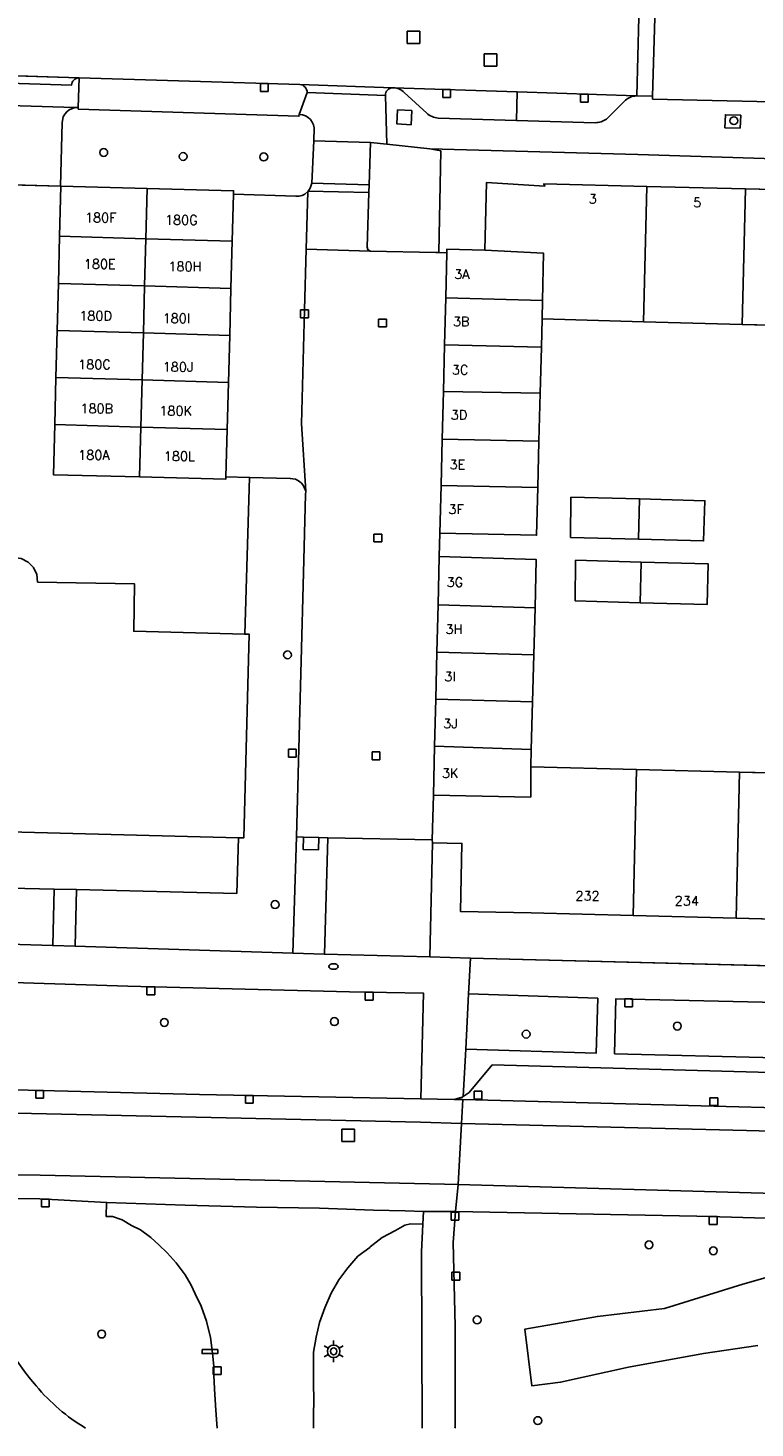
# Model space of a CAD drawing. Header units: metres. Extents: x 108000 to 109000, y 423000 to 423600.
# Tile 7 of 88: x 108228 to 108275, y 423000 to 423089. Entities that reach past the tile are written whole.
import ezdxf

# ---------------------------------------------------------------- set-up
doc = ezdxf.new("R2010")
doc.units = ezdxf.units.M
doc.header["$MEASUREMENT"] = 0
for name, color, linetype in [('Boomspiegel', 10, 'Continuous'), ('brandkraan _ -put', 10, 'Continuous'), ('Erf', 10, 'Continuous'), ('Fietspad', 10, 'Continuous'), ('groenvoorziening', 10, 'Continuous'), ('Huisnummers', 10, 'Continuous'), ('inspectie- _rioolput', 10, 'Continuous'), ('kolk', 10, 'Continuous'), ('lichtmast', 10, 'Continuous'), ('onverhard', 10, 'Continuous'), ('open verharding', 10, 'Continuous'), ('pand', 10, 'Continuous'), ('Parkeervlak', 10, 'Continuous'), ('rijbaan lokale weg', 10, 'Continuous'), ('vegetatieobject', 10, 'Continuous'), ('verkeersbord', 10, 'Continuous'), ('Voetpad', 10, 'Continuous'), ('Wegmarkering', 10, 'Continuous')]:
    doc.layers.add(name, color=color, linetype=linetype)
doc.styles.get("Standard").update_dxf_attribs({"font": 'txt.shx'})

# ---------------------------------------------------------------- blocks, each defined once
blk = doc.blocks.new('308_ACAD_1_FMEBLOCK91')
at = {"layer": 'groenvoorziening', "color": 3}
blk.add_lwpolyline([(-3.417, 7.287), (-7.174, 7.325), (-7.228, 4.556), (-7.881, 4.57), (-6.429, 0.204, 0.05058), (-5.333, -2.292, 0.053556), (-3.652, -4.639, 0.087171), (-0.5, -7.325)], format="xyb", dxfattribs=at)
blk.add_lwpolyline([(7.881, -7.325), (7.855, -6.791), (7.79, -5.869), (7.717, -4.837), (7.686, -3.965), (7.671, -3.389), (7.591, -2.558), (7.459, -1.564), (7.215, -0.525), (6.859, 0.433), (6.494, 1.222), (6.238, 1.777), (5.855, 2.437), (5.28, 3.194), (4.699, 3.832), (4.171, 4.35), (3.661, 4.809), (2.995, 5.306), (2.431, 5.59), (1.82, 5.938), (1.223, 6.146), (0.806, 6.163), (0.837, 7.05), (-3.417, 7.287)], dxfattribs=at)
blk = doc.blocks.new('308_ACAD_1_FMEBLOCK93')
at = {"layer": 'groenvoorziening', "color": 3}
blk.add_line((42.169, -6.894), (42.24, -4.297), dxfattribs=at)
blk.add_lwpolyline([(42.24, -4.297), (42.454, 3.561), (42.19, 3.567), (39.262, 3.636), (39.249, 4.317), (32.769, 4.545), (32.769, 5.022), (28.357, 5.153), (0.233, 5.813), (-26.908, 6.616), (-42.299, 6.894), (-42.454, 4.918), (-42.329, -0.399), (-42.314, -6.845), (-42.341, -6.894)], dxfattribs=at)

msp = doc.modelspace()

# ---------------------------------------------------------------- linework, layer by layer
at = {"layer": 'Boomspiegel', "color": 32, "true_color": 0xe17500}
msp.add_lwpolyline([(108273.687, 423082.831), (108273.72, 423083.66), (108272.741, 423083.699), (108272.708, 423082.87), (108273.687, 423082.831)], dxfattribs=at)
at = {"layer": 'brandkraan _ -put', "color": 5}
msp.add_ellipse((108247.749, 423029.41), major_axis=(0.3, 0), ratio=0.583333, dxfattribs=at)
at = {"layer": 'Erf', "color": 52, "true_color": 0xd2d200}
for points in [[(108275.9, 423080.881), (108267.143, 423081.155), (108253.894, 423081.52), (108254.579, 423081.405), (108254.471, 423074.907), (108254.971, 423074.895), (108254.977, 423075.137), (108257.386, 423075.074), (108257.496, 423079.373), (108261.214, 423079.139), (108261.155, 423079.288), (108267.731, 423079.126), (108274.013, 423078.972), (108280.349, 423078.816)], [(108229.962, 423063.951), (108230.04, 423066.95), (108230.118, 423069.949), (108230.196, 423072.949), (108230.274, 423075.948), (108230.357, 423079.146), (108230.33, 423079.144), (108224.303, 423079.312)], [(108280.131, 423070.16), (108273.816, 423070.333), (108267.524, 423070.506), (108261.051, 423070.683), (108261.004, 423068.884), (108260.928, 423065.944), (108260.849, 423062.901), (108260.772, 423059.934), (108260.694, 423056.898), (108254.529, 423057.036), (108254.492, 423055.545), (108260.68, 423055.35), (108260.598, 423052.278), (108260.518, 423049.284), (108260.438, 423046.28), (108260.357, 423043.243), (108260.328, 423042.13), (108267.072, 423041.963), (108273.646, 423041.8), (108280.256, 423041.636)], [(108227.827, 423055.411), (108228.262, 423055.189), (108228.603, 423054.839), (108228.813, 423054.398), (108228.87, 423053.913), (108235.061, 423053.791), (108235.002, 423050.777), (108242.083, 423050.591), (108242.393, 423060.586), (108240.879, 423060.625), (108240.875, 423060.468), (108235.377, 423060.61), (108229.879, 423060.753), (108229.962, 423063.951)], [(108271.347, 423056.538), (108267.192, 423056.647), (108262.865, 423056.76), (108262.888, 423059.321), (108267.253, 423059.207), (108271.429, 423059.098), (108271.347, 423056.538)], [(108271.58, 423052.485), (108267.309, 423052.598), (108263.158, 423052.707), (108263.18, 423055.298), (108267.367, 423055.188), (108271.632, 423055.076), (108271.58, 423052.485)], [(108227.121, 423034.414), (108229.932, 423034.346), (108231.344, 423034.312), (108241.57, 423034.065), (108241.68, 423037.621), (108227.053, 423038.002)], [(108280.048, 423032.326), (108273.417, 423032.494), (108266.864, 423032.659), (108260.352, 423032.824), (108255.853, 423032.912), (108255.938, 423037.257), (108254.054, 423037.302), (108253.898, 423030.019), (108256.471, 423029.953), (108292.21, 423029.037)]]:
    msp.add_lwpolyline(points, dxfattribs=at)
at = {"layer": 'Fietspad', "color": 255}
for p, q in [((108255.913, 423019.415), (108255.999, 423020.925)), ((108255.524, 423013.789), (108255.689, 423015.512)), ((108371.788, 423012.23), (108255.689, 423015.512))]:
    msp.add_line(p, q, dxfattribs=at)
for points in [[(108255.689, 423015.512), (108254.827, 423015.536), (108229.043, 423016.112), (108225.293, 423016.15), (108223.572, 423016.203), (108219.593, 423016.326), (108217.266, 423016.399), (108197.265, 423016.81), (108177.332, 423017.399), (108171.513, 423017.688), (108168.732, 423018.313), (108166.732, 423019.117), (108164.884, 423020.195), (108162.764, 423021.876), (108161.525, 423023.264)], [(108160.212, 423022.482), (108161.731, 423020.78), (108164.036, 423018.953), (108166.07, 423017.766), (108168.285, 423016.876), (108171.301, 423016.198), (108177.288, 423015.9), (108197.227, 423015.31), (108217.227, 423014.899), (108219.552, 423014.827), (108220.542, 423014.796), (108222.422, 423014.738), (108223.522, 423014.704), (108225.262, 423014.65), (108229.019, 423014.612), (108233.273, 423014.375), (108238.282, 423014.194), (108242.826, 423014.081), (108246.842, 423014.016), (108250.296, 423013.881), (108252.323, 423013.85), (108253.485, 423013.802), (108253.492, 423013.802), (108255.524, 423013.789)], [(108167.647, 423023.101), (108168.452, 423022.631), (108169.895, 423022.051), (108172.065, 423021.563), (108174.904, 423021.388), (108176.975, 423021.313), (108219.703, 423020.252), (108223.704, 423020.146), (108253.285, 423019.482), (108255.913, 423019.415)], [(108255.999, 423020.925), (108255.441, 423020.94), (108253.321, 423020.982), (108239.191, 423021.26), (108226.598, 423021.574), (108223.754, 423021.645), (108223.464, 423021.652), (108222.543, 423021.676), (108219.927, 423021.746), (108219.744, 423021.751), (108218.601, 423021.781), (108217.793, 423021.803), (108177.021, 423022.812), (108172.933, 423022.96)], [(108371.873, 423017.872), (108363.441, 423018.097), (108360.018, 423018.092), (108359.645, 423018.091), (108350.676, 423018.293), (108350.653, 423018.294), (108349.854, 423018.33), (108342.387, 423018.67), (108340.368, 423018.727), (108339.365, 423018.753), (108298.232, 423019.848), (108292.79, 423019.961), (108255.999, 423020.925)], [(108255.913, 423019.415), (108274.077, 423018.951), (108292.755, 423018.461), (108298.196, 423018.348), (108349.612, 423016.986), (108363.4, 423016.598), (108371.85, 423016.372)], [(108255.524, 423013.789), (108270.915, 423013.51), (108298.056, 423012.708), (108326.18, 423012.047), (108330.592, 423011.916), (108340.313, 423011.628), (108342.041, 423011.579), (108351.699, 423011.303), (108371.765, 423010.732)]]:
    msp.add_lwpolyline(points, dxfattribs=at)
at = {"layer": 'groenvoorziening', "color": 3}
for points in [[(108246.484, 423082.026), (108246.519, 423082.856), (108246.476, 423083.05), (108246.392, 423083.232), (108246.273, 423083.392), (108246.123, 423083.523), (108245.949, 423083.621), (108245.758, 423083.681), (108245.555, 423083.7), (108245.539, 423083.6), (108231.463, 423084.053), (108231.455, 423084.15), (108231.257, 423084.156), (108230.885, 423084.009), (108230.728, 423083.887), (108230.6, 423083.735), (108230.506, 423083.559), (108230.436, 423083.198), (108230.33, 423079.144), (108230.357, 423079.146), (108235.863, 423078.998), (108241.37, 423078.85), (108241.364, 423078.635), (108245.337, 423078.495), (108245.542, 423078.503), (108245.739, 423078.553), (108245.923, 423078.643), (108246.114, 423078.802), (108246.134, 423078.831), (108246.266, 423079.014), (108246.369, 423079.327), (108246.484, 423082.026)], [(108254.579, 423081.405), (108253.894, 423081.52), (108251.137, 423081.819), (108250.094, 423081.932), (108250.009, 423079.223), (108249.994, 423078.735), (108249.884, 423075.248), (108249.925, 423075.097), (108250.078, 423075.009), (108254.274, 423074.912), (108254.471, 423074.907), (108254.579, 423081.405)], [(108245.385, 423037.671), (108245.835, 423054.504), (108245.968, 423059.498), (108245.974, 423059.705), (108245.809, 423060.085), (108245.675, 423060.243), (108245.512, 423060.371), (108245.326, 423060.461), (108244.982, 423060.52), (108242.393, 423060.586), (108242.083, 423050.591), (108242.369, 423050.583), (108242.028, 423037.612), (108241.68, 423037.621), (108241.57, 423034.065), (108231.344, 423034.312), (108231.276, 423030.7), (108245.158, 423030.256), (108245.385, 423037.671)], [(108254.054, 423037.302), (108254.044, 423037.478), (108247.379, 423037.62), (108247.167, 423030.192), (108253.898, 423030.019), (108254.054, 423037.302)], [(108229.932, 423034.346), (108227.121, 423034.414), (108227.043, 423030.835), (108229.835, 423030.746), (108229.932, 423034.346)], [(108221.879, 423024.961), (108226.698, 423024.843), (108226.598, 423021.574), (108239.191, 423021.26), (108253.321, 423020.982), (108253.475, 423027.717), (108248.773, 423027.788), (108234.636, 423028.148), (108221.959, 423028.556), (108221.879, 423024.961)], [(108264.6, 423027.392), (108256.362, 423027.662), (108256.183, 423024.15), (108264.488, 423023.882), (108264.6, 423027.392)], [(108276.044, 423027.113), (108265.761, 423027.36), (108265.671, 423023.849), (108275.968, 423023.6), (108276.044, 423027.113)], [(108253.402, 423000), (108253.346, 423011.233), (108253.441, 423012.985), (108252.649, 423013.003), (108252.29, 423012.92), (108251.702, 423012.589), (108250.856, 423012.143), (108250.073, 423011.539), (108250.054, 423011.513), (108249.295, 423010.944), (108248.655, 423010.205), (108248.092, 423009.434), (108247.585, 423008.596), (108247.195, 423007.665), (108246.857, 423006.731), (108246.628, 423005.799), (108246.465, 423004.828), (108246.473, 423003.843), (108246.461, 423002.85), (108246.49, 423001.784), (108246.46, 423000.817), (108246.468, 423000)], [(108279.815, 423010.86), (108273.854, 423009.167), (108268.849, 423007.621), (108264.581, 423007.106), (108259.944, 423006.297), (108260.386, 423002.69), (108262.225, 423002.911), (108266.568, 423003.868), (108271.352, 423004.751), (108274.811, 423005.266)]]:
    msp.add_lwpolyline(points, dxfattribs=at)
at = {"layer": 'inspectie- _rioolput', "color": 30}
for p, q in [((108253.245, 423089.026), (108252.445, 423089.026)), ((108252.445, 423089.026), (108252.445, 423088.226)), ((108253.245, 423088.226), (108253.245, 423089.026)), ((108252.445, 423088.226), (108253.245, 423088.226)), ((108258.163, 423087.58), (108257.363, 423087.58)), ((108257.363, 423087.58), (108257.363, 423086.78)), ((108258.163, 423086.78), (108258.163, 423087.58)), ((108257.363, 423086.78), (108258.163, 423086.78)), ((108249.084, 423019.051), (108248.284, 423019.051)), ((108248.284, 423019.051), (108248.284, 423018.251)), ((108249.084, 423018.251), (108249.084, 423019.051)), ((108248.284, 423018.251), (108249.084, 423018.251))]:
    msp.add_line(p, q, dxfattribs=at)
at = {"layer": 'kolk', "color": 30, "true_color": 0xf07a00}
for p, q in [((108243.085, 423085.178), (108243.085, 423085.678)), ((108243.085, 423085.678), (108243.585, 423085.678)), ((108243.585, 423085.678), (108243.585, 423085.178)), ((108243.585, 423085.178), (108243.085, 423085.178)), ((108254.71, 423084.796), (108254.71, 423085.296)), ((108254.71, 423085.296), (108255.21, 423085.296)), ((108255.21, 423084.796), (108254.71, 423084.796)), ((108255.21, 423085.296), (108255.21, 423084.796)), ((108263.493, 423084.499), (108263.493, 423084.999)), ((108263.493, 423084.999), (108263.993, 423084.999)), ((108263.993, 423084.999), (108263.993, 423084.499)), ((108263.993, 423084.499), (108263.493, 423084.499)), ((108245.649, 423070.751), (108245.649, 423071.251)), ((108245.649, 423071.251), (108246.149, 423071.251)), ((108246.149, 423070.751), (108245.649, 423070.751)), ((108246.149, 423071.251), (108246.149, 423070.751)), ((108250.623, 423070.175), (108250.623, 423070.675)), ((108250.623, 423070.675), (108251.123, 423070.675)), ((108251.123, 423070.675), (108251.123, 423070.175)), ((108251.123, 423070.175), (108250.623, 423070.175)), ((108250.323, 423056.474), (108250.323, 423056.974)), ((108250.323, 423056.974), (108250.823, 423056.974)), ((108250.823, 423056.474), (108250.323, 423056.474)), ((108250.823, 423056.974), (108250.823, 423056.474)), ((108244.867, 423042.763), (108244.867, 423043.263)), ((108244.867, 423043.263), (108245.367, 423043.263)), ((108245.367, 423043.263), (108245.367, 423042.763)), ((108250.209, 423042.587), (108250.209, 423043.087)), ((108250.209, 423043.087), (108250.709, 423043.087)), ((108250.709, 423043.087), (108250.709, 423042.587)), ((108245.367, 423042.763), (108244.867, 423042.763)), ((108250.709, 423042.587), (108250.209, 423042.587)), ((108235.839, 423027.611), (108235.839, 423028.111)), ((108235.839, 423028.111), (108236.339, 423028.111)), ((108236.339, 423028.111), (108236.339, 423027.611)), ((108249.771, 423027.269), (108249.771, 423027.769)), ((108249.771, 423027.769), (108250.271, 423027.769)), ((108250.271, 423027.769), (108250.271, 423027.269)), ((108236.339, 423027.611), (108235.839, 423027.611)), ((108250.271, 423027.269), (108249.771, 423027.269)), ((108266.322, 423026.841), (108266.322, 423027.341)), ((108266.322, 423027.341), (108266.822, 423027.341)), ((108266.822, 423026.841), (108266.322, 423026.841)), ((108266.822, 423027.341), (108266.822, 423026.841)), ((108228.757, 423021.01), (108228.757, 423021.51)), ((108228.757, 423021.51), (108229.257, 423021.51)), ((108229.257, 423021.51), (108229.257, 423021.01)), ((108256.713, 423020.964), (108256.713, 423021.464)), ((108256.713, 423021.464), (108257.213, 423021.464)), ((108257.213, 423021.464), (108257.213, 423020.964)), ((108229.257, 423021.01), (108228.757, 423021.01)), ((108242.122, 423020.697), (108242.122, 423021.197)), ((108242.122, 423021.197), (108242.622, 423021.197)), ((108242.622, 423020.697), (108242.122, 423020.697)), ((108242.622, 423021.197), (108242.622, 423020.697)), ((108257.213, 423020.964), (108256.713, 423020.964)), ((108271.747, 423020.552), (108271.747, 423021.052)), ((108271.747, 423021.052), (108272.247, 423021.052)), ((108272.247, 423020.552), (108271.747, 423020.552)), ((108272.247, 423021.052), (108272.247, 423020.552)), ((108229.116, 423014.092), (108229.116, 423014.592)), ((108229.116, 423014.592), (108229.616, 423014.592)), ((108229.616, 423014.592), (108229.616, 423014.092)), ((108229.616, 423014.092), (108229.116, 423014.092)), ((108255.24, 423013.254), (108255.24, 423013.754)), ((108255.24, 423013.754), (108255.74, 423013.754)), ((108255.74, 423013.754), (108255.74, 423013.254)), ((108271.712, 423012.979), (108271.712, 423013.479)), ((108271.712, 423013.479), (108272.212, 423013.479)), ((108272.212, 423013.479), (108272.212, 423012.979)), ((108255.74, 423013.254), (108255.24, 423013.254)), ((108272.212, 423012.979), (108271.712, 423012.979)), ((108255.294, 423009.429), (108255.294, 423009.929)), ((108255.294, 423009.929), (108255.794, 423009.929)), ((108255.794, 423009.929), (108255.794, 423009.429)), ((108255.794, 423009.429), (108255.294, 423009.429)), ((108240.073, 423003.404), (108240.073, 423003.904)), ((108240.073, 423003.904), (108240.573, 423003.904)), ((108240.573, 423003.904), (108240.573, 423003.404)), ((108240.573, 423003.404), (108240.073, 423003.404))]:
    msp.add_line(p, q, dxfattribs=at)
at = {"layer": 'lichtmast', "color": 1}
for p, q in [((108247.754, 423005.287), (108247.754, 423005.587)), ((108247.148, 423005.237), (108247.408, 423005.087)), ((108247.148, 423004.537), (108247.408, 423004.687)), ((108247.754, 423004.187), (108247.754, 423004.487)), ((108248.1, 423005.087), (108248.36, 423005.237)), ((108248.1, 423004.687), (108248.36, 423004.537))]:
    msp.add_line(p, q, dxfattribs=at)
msp.add_circle((108247.754, 423004.887), 0.4, dxfattribs=at)
msp.add_ellipse((108247.754, 423004.887), major_axis=(0.001, 0.226), ratio=0.911522, dxfattribs=at)
at = {"layer": 'onverhard', "color": 255}
msp.add_lwpolyline([(108273.687, 423082.831), (108273.72, 423083.66), (108272.741, 423083.699), (108272.708, 423082.87), (108273.687, 423082.831)], dxfattribs=at)
at = {"layer": 'open verharding', "color": 255}
for points in [[(108230.436, 423083.198), (108230.506, 423083.559), (108230.6, 423083.735), (108230.728, 423083.887), (108230.885, 423084.009), (108231.257, 423084.156), (108227.77, 423084.253), (108224.258, 423084.399), (108224.397, 423084.314), (108224.429, 423084.175), (108224.303, 423079.312), (108230.33, 423079.144), (108230.436, 423083.198)], [(108231.344, 423034.312), (108229.932, 423034.346), (108229.835, 423030.746), (108231.276, 423030.7), (108231.344, 423034.312)]]:
    msp.add_lwpolyline(points, dxfattribs=at)
at = {"layer": 'pand', "color": 1}
for p, q in [((108235.863, 423078.998), (108235.779, 423075.788)), ((108267.731, 423079.126), (108267.524, 423070.506)), ((108274.013, 423078.972), (108267.731, 423079.126)), ((108274.013, 423078.972), (108273.816, 423070.333)), ((108280.349, 423078.816), (108274.013, 423078.972)), ((108230.274, 423075.948), (108230.196, 423072.949)), ((108230.274, 423075.948), (108235.779, 423075.788)), ((108235.779, 423075.788), (108235.699, 423072.789)), ((108241.283, 423075.628), (108235.779, 423075.788)), ((108241.202, 423072.629), (108241.283, 423075.628)), ((108230.196, 423072.949), (108230.118, 423069.949)), ((108230.196, 423072.949), (108235.699, 423072.789)), ((108235.699, 423072.789), (108235.62, 423069.79)), ((108241.202, 423072.629), (108235.699, 423072.789)), ((108241.122, 423069.63), (108241.202, 423072.629)), ((108254.9, 423072.026), (108254.826, 423069.022)), ((108261.074, 423071.867), (108254.9, 423072.026)), ((108261.051, 423070.683), (108261.074, 423071.867)), ((108261.004, 423068.884), (108261.051, 423070.683)), ((108261.051, 423070.683), (108267.524, 423070.506)), ((108267.524, 423070.506), (108273.816, 423070.333)), ((108230.118, 423069.949), (108230.04, 423066.95)), ((108230.118, 423069.949), (108235.62, 423069.79)), ((108235.62, 423069.79), (108235.54, 423066.791)), ((108241.122, 423069.63), (108235.62, 423069.79)), ((108241.041, 423066.631), (108241.122, 423069.63)), ((108273.816, 423070.333), (108280.131, 423070.16)), ((108254.826, 423069.022), (108254.753, 423066.066)), ((108261.004, 423068.884), (108254.826, 423069.022)), ((108260.928, 423065.944), (108261.004, 423068.884)), ((108230.04, 423066.95), (108229.962, 423063.951)), ((108230.04, 423066.95), (108235.54, 423066.791)), ((108235.54, 423066.791), (108235.461, 423063.792)), ((108241.041, 423066.631), (108235.54, 423066.791)), ((108240.96, 423063.632), (108241.041, 423066.631)), ((108254.753, 423066.066), (108254.677, 423063.021)), ((108260.928, 423065.944), (108254.753, 423066.066)), ((108260.849, 423062.901), (108260.928, 423065.944)), ((108229.962, 423063.951), (108235.461, 423063.792)), ((108235.461, 423063.792), (108235.377, 423060.61)), ((108240.96, 423063.632), (108235.461, 423063.792)), ((108254.677, 423063.021), (108254.604, 423060.07)), ((108260.849, 423062.901), (108254.677, 423063.021)), ((108260.772, 423059.934), (108260.849, 423062.901)), ((108260.772, 423059.934), (108254.604, 423060.07)), ((108267.253, 423059.207), (108267.192, 423056.647)), ((108267.309, 423052.598), (108267.367, 423055.188)), ((108254.415, 423052.455), (108254.341, 423049.443)), ((108254.415, 423052.455), (108260.598, 423052.278)), ((108260.518, 423049.284), (108260.598, 423052.278)), ((108254.341, 423049.443), (108254.266, 423046.447)), ((108260.518, 423049.284), (108254.341, 423049.443)), ((108260.438, 423046.28), (108260.518, 423049.284)), ((108254.266, 423046.447), (108254.192, 423043.45)), ((108260.438, 423046.28), (108254.266, 423046.447)), ((108260.357, 423043.243), (108260.438, 423046.28)), ((108254.192, 423043.45), (108254.115, 423040.335)), ((108260.357, 423043.243), (108254.192, 423043.45)), ((108260.328, 423042.13), (108260.357, 423043.243)), ((108267.072, 423041.963), (108260.328, 423042.13)), ((108267.072, 423041.963), (108266.864, 423032.659)), ((108273.646, 423041.8), (108267.072, 423041.963)), ((108273.646, 423041.8), (108273.417, 423032.494)), ((108280.256, 423041.636), (108273.646, 423041.8)), ((108266.864, 423032.659), (108273.417, 423032.494)), ((108273.417, 423032.494), (108280.048, 423032.326))]:
    msp.add_line(p, q, dxfattribs=at)
for points in [[(108235.863, 423078.998), (108230.357, 423079.146), (108230.274, 423075.948)], [(108241.283, 423075.628), (108241.364, 423078.635), (108241.37, 423078.85), (108235.863, 423078.998)], [(108267.731, 423079.126), (108261.155, 423079.288), (108261.214, 423079.139), (108257.496, 423079.373), (108257.386, 423075.074)], [(108257.386, 423075.074), (108254.977, 423075.137), (108254.971, 423074.895), (108254.9, 423072.026)], [(108261.074, 423071.867), (108261.132, 423074.883), (108257.386, 423075.074)], [(108229.962, 423063.951), (108229.879, 423060.753), (108235.377, 423060.61)], [(108235.377, 423060.61), (108240.875, 423060.468), (108240.879, 423060.625), (108240.96, 423063.632)], [(108254.604, 423060.07), (108254.529, 423057.036), (108260.694, 423056.898), (108260.772, 423059.934)], [(108267.253, 423059.207), (108262.888, 423059.321), (108262.865, 423056.76), (108267.192, 423056.647)], [(108267.192, 423056.647), (108271.347, 423056.538), (108271.429, 423059.098), (108267.253, 423059.207)], [(108213.768, 423038.349), (108222.814, 423038.113), (108227.053, 423038.002), (108241.68, 423037.621), (108242.028, 423037.612), (108242.369, 423050.583), (108242.083, 423050.591), (108235.002, 423050.777), (108235.061, 423053.791), (108228.87, 423053.913), (108228.813, 423054.398), (108228.603, 423054.839), (108228.262, 423055.189), (108227.827, 423055.411), (108227.344, 423055.482), (108226.864, 423055.393), (108226.438, 423055.156), (108226.11, 423054.793), (108225.916, 423054.345), (108225.872, 423054.017), (108225.792, 423054.019), (108225.715, 423051.024), (108214.109, 423051.328)], [(108260.598, 423052.278), (108260.68, 423055.35), (108254.492, 423055.545), (108254.415, 423052.455)], [(108267.367, 423055.188), (108263.18, 423055.298), (108263.158, 423052.707), (108267.309, 423052.598)], [(108267.309, 423052.598), (108271.58, 423052.485), (108271.632, 423055.076), (108267.367, 423055.188)], [(108260.328, 423042.13), (108260.322, 423040.214), (108254.115, 423040.335)], [(108254.115, 423040.335), (108254.044, 423037.478), (108254.054, 423037.302), (108255.938, 423037.257), (108255.853, 423032.912), (108260.352, 423032.824), (108266.864, 423032.659)]]:
    msp.add_lwpolyline(points, dxfattribs=at)
at = {"layer": 'Parkeervlak', "color": 255}
msp.add_lwpolyline([(108266.376, 423084.622, -0.182151), (108267.057, 423084.892), (108259.451, 423085.147), (108251.576, 423085.411, -0.186895), (108252.259, 423085.114), (108253.691, 423083.795, 0.162936), (108254.421, 423083.484), (108259.417, 423083.336), (108264.431, 423083.188, 0.168393), (108265.152, 423083.423), (108266.376, 423084.622)], format="xyb", dxfattribs=at)
msp.add_lwpolyline([(108290.548, 423022.273), (108287.155, 423022.332), (108257.871, 423023.152), (108256.392, 423021.375), (108256.01, 423021.125), (108255.949, 423021.085), (108255.441, 423020.94), (108255.999, 423020.925), (108292.79, 423019.961), (108291.959, 423020.296), (108290.548, 423022.273)], dxfattribs=at)
at = {"layer": 'rijbaan lokale weg', "color": 255}
for p, q in [((108267.227, 423089.907), (108267.084, 423084.892)), ((108268.094, 423084.871), (108268.233, 423089.88)), ((108267.084, 423084.892), (108268.094, 423084.871)), ((108246.01, 423075.134), (108246.114, 423078.802)), ((108246.134, 423078.831), (108246.114, 423078.802)), ((108249.994, 423078.735), (108246.134, 423078.831)), ((108250.009, 423079.223), (108246.369, 423079.327)), ((108249.994, 423078.735), (108250.009, 423079.223)), ((108250.078, 423075.009), (108246.01, 423075.134)), ((108255.689, 423015.512), (108255.913, 423019.415)), ((108255.689, 423015.512), (108371.788, 423012.23))]:
    msp.add_line(p, q, dxfattribs=at)
for points in [[(108170.348, 423092.936), (108170.176, 423087.893), (108188.373, 423087.355), (108201.929, 423086.98), (108207.925, 423086.79), (108215.15, 423086.569), (108223.998, 423086.281), (108231.52, 423086.041), (108245.597, 423085.621), (108251.525, 423085.413), (108251.576, 423085.411), (108259.451, 423085.147), (108267.057, 423084.892), (108267.084, 423084.892)], [(108268.094, 423084.871), (108268.089, 423084.693), (108276.652, 423084.486), (108281.207, 423084.376), (108284.431, 423084.438)], [(108250.009, 423079.223), (108250.094, 423081.932), (108246.484, 423082.026), (108246.369, 423079.327)], [(108246.114, 423078.802), (108245.923, 423078.643), (108245.739, 423078.553), (108245.542, 423078.503), (108245.337, 423078.495), (108241.364, 423078.635), (108241.283, 423075.628), (108241.202, 423072.629), (108241.122, 423069.63), (108241.041, 423066.631), (108240.96, 423063.632), (108240.879, 423060.625), (108242.393, 423060.586), (108244.982, 423060.52), (108245.326, 423060.461), (108245.512, 423060.371), (108245.675, 423060.243), (108245.809, 423060.085), (108245.974, 423059.705)], [(108246.369, 423079.327), (108246.266, 423079.014), (108246.134, 423078.831)], [(108250.078, 423075.009), (108249.925, 423075.097), (108249.884, 423075.248), (108249.994, 423078.735)], [(108245.974, 423059.705), (108245.968, 423059.498), (108245.835, 423054.504), (108245.385, 423037.671), (108245.825, 423037.657), (108246.809, 423037.632), (108247.379, 423037.62), (108254.044, 423037.478), (108254.115, 423040.335), (108254.192, 423043.45), (108254.266, 423046.447), (108254.341, 423049.443), (108254.415, 423052.455), (108254.492, 423055.545), (108254.529, 423057.036), (108254.604, 423060.07), (108254.677, 423063.021), (108254.753, 423066.066), (108254.826, 423069.022), (108254.9, 423072.026), (108254.971, 423074.895), (108254.471, 423074.907), (108254.274, 423074.912), (108250.078, 423075.009)], [(108245.974, 423059.705), (108245.693, 423063.997), (108245.899, 423071.251), (108246.01, 423075.134)], [(108161.525, 423023.264), (108162.764, 423021.876), (108164.884, 423020.195), (108166.732, 423019.117), (108168.732, 423018.313), (108171.513, 423017.688), (108177.332, 423017.399), (108197.265, 423016.81), (108217.266, 423016.399), (108219.593, 423016.326), (108223.572, 423016.203), (108225.293, 423016.15), (108229.043, 423016.112), (108254.827, 423015.536), (108255.689, 423015.512)], [(108255.913, 423019.415), (108253.285, 423019.482), (108223.704, 423020.146), (108219.703, 423020.252), (108176.975, 423021.313), (108174.904, 423021.388), (108172.065, 423021.563), (108169.895, 423022.051), (108168.452, 423022.631), (108167.647, 423023.101)], [(108371.85, 423016.372), (108363.4, 423016.598), (108349.612, 423016.986), (108298.196, 423018.348), (108292.755, 423018.461), (108274.077, 423018.951), (108255.913, 423019.415)], [(108246.468, 423000), (108246.46, 423000.817), (108246.49, 423001.784), (108246.461, 423002.85), (108246.473, 423003.843), (108246.465, 423004.828), (108246.628, 423005.799), (108246.857, 423006.731), (108247.195, 423007.665), (108247.585, 423008.596), (108248.092, 423009.434), (108248.655, 423010.205), (108249.295, 423010.944), (108250.054, 423011.513), (108250.073, 423011.539), (108250.856, 423012.143), (108251.702, 423012.589), (108252.29, 423012.92), (108252.649, 423013.003), (108253.441, 423012.985), (108253.485, 423013.802), (108252.323, 423013.85), (108250.296, 423013.881), (108246.842, 423014.016), (108242.826, 423014.081), (108238.282, 423014.194), (108233.273, 423014.375), (108233.242, 423013.488), (108233.659, 423013.471), (108234.256, 423013.263), (108234.867, 423012.915), (108235.431, 423012.631), (108236.097, 423012.134), (108236.607, 423011.675), (108237.135, 423011.157), (108237.716, 423010.519), (108238.291, 423009.762), (108238.674, 423009.102), (108238.93, 423008.547), (108239.295, 423007.758), (108239.651, 423006.8), (108239.895, 423005.761), (108240.027, 423004.767), (108240.107, 423003.936), (108240.122, 423003.36), (108240.153, 423002.488), (108240.226, 423001.456), (108240.291, 423000.534), (108240.318, 423000)]]:
    msp.add_lwpolyline(points, dxfattribs=at)
at = {"layer": 'vegetatieobject', "color": 3}
for centre in [(108273.28, 423083.316), (108233.09, 423081.289), (108238.154, 423081.033), (108243.296, 423081.007), (108244.813, 423049.272), (108244.019, 423033.359), (108236.953, 423025.846), (108247.801, 423025.901), (108260.031, 423025.099), (108269.67, 423025.614), (108267.863, 423011.674), (108271.969, 423011.294), (108256.903, 423006.889), (108232.958, 423005.987), (108260.773, 423000.472)]:
    msp.add_circle(centre, 0.25, dxfattribs=at)
at = {"layer": 'verkeersbord', "color": 30, "true_color": 0xf07a00}
msp.add_lwpolyline([(108239.36, 423004.996), (108240.36, 423004.996), (108240.36, 423004.746), (108239.36, 423004.746), (108239.36, 423004.996)], dxfattribs=at)
at = {"layer": 'Voetpad', "color": 255}
for p, q in [((108231.52, 423086.041), (108223.998, 423086.281)), ((108231.455, 423084.15), (108231.52, 423086.041)), ((108245.597, 423085.621), (108231.52, 423086.041)), ((108245.555, 423083.7), (108246.066, 423085.11)), ((108251.525, 423085.413), (108245.597, 423085.621)), ((108246.066, 423085.11), (108251.061, 423084.93)), ((108251.061, 423084.93), (108251.137, 423081.819)), ((108246.809, 423037.632), (108245.825, 423037.657)), ((108247.167, 423030.192), (108245.158, 423030.256)), ((108256.471, 423029.953), (108256.362, 423027.662)), ((108292.21, 423029.037), (108256.471, 423029.953)), ((108256.183, 423024.15), (108256.362, 423027.662)), ((108256.183, 423024.15), (108256.01, 423021.125))]:
    msp.add_line(p, q, dxfattribs=at)
for points in [[(108231.52, 423086.041, 0.402645), (108231.032, 423085.579), (108224.341, 423085.792, 0.354494), (108223.998, 423086.281)], [(108245.597, 423085.621, -0.391279), (108246.066, 423085.11)], [(108251.525, 423085.413, 0.426396), (108251.061, 423084.93)], [(108293.844, 423084.189, 0.198531), (108293.19, 423083.914), (108291.856, 423082.631, -0.189861), (108291.101, 423082.374), (108288.148, 423082.42), (108287.733, 423082.54), (108285.086, 423082.588), (108285.112, 423084.425), (108284.431, 423084.438), (108281.207, 423084.376), (108276.652, 423084.486), (108268.089, 423084.693), (108268.094, 423084.871), (108267.084, 423084.892), (108267.057, 423084.892, 0.182151), (108266.376, 423084.622), (108265.152, 423083.423, -0.168393), (108264.431, 423083.188), (108259.417, 423083.336), (108254.421, 423083.484, -0.162936), (108253.691, 423083.795), (108252.259, 423085.114, 0.186895), (108251.576, 423085.411), (108251.525, 423085.413)], [(108231.937, 423000, -0.087171), (108228.784, 423002.686, -0.053556), (108227.103, 423005.033, -0.05058), (108226.007, 423007.529), (108224.555, 423011.895)]]:
    msp.add_lwpolyline(points, format="xyb", dxfattribs=at)
for points in [[(108224.258, 423084.399), (108227.77, 423084.253), (108231.257, 423084.156), (108231.455, 423084.15)], [(108231.455, 423084.15), (108231.463, 423084.053), (108245.539, 423083.6), (108245.555, 423083.7)], [(108251.834, 423084.008), (108252.738, 423083.959), (108252.689, 423083.059), (108251.785, 423083.108), (108251.834, 423084.008)], [(108245.555, 423083.7), (108245.758, 423083.681), (108245.949, 423083.621), (108246.123, 423083.523), (108246.273, 423083.392), (108246.392, 423083.232), (108246.476, 423083.05), (108246.519, 423082.856), (108246.484, 423082.026), (108250.094, 423081.932), (108251.137, 423081.819)], [(108273.687, 423082.831), (108272.708, 423082.87), (108272.741, 423083.699), (108273.72, 423083.66), (108273.687, 423082.831)], [(108251.137, 423081.819), (108253.894, 423081.52), (108267.143, 423081.155), (108275.9, 423080.881), (108294.008, 423080.356)], [(108245.825, 423037.657), (108245.385, 423037.671), (108245.158, 423030.256)], [(108246.809, 423037.632), (108246.785, 423036.838), (108245.817, 423036.863), (108245.825, 423037.657)], [(108247.167, 423030.192), (108247.379, 423037.62), (108246.809, 423037.632)], [(108245.158, 423030.256), (108231.276, 423030.7), (108229.835, 423030.746), (108227.043, 423030.835), (108224.318, 423030.923), (108222.865, 423030.969), (108203.572, 423031.503), (108201.979, 423031.547), (108199.578, 423031.614), (108195.671, 423031.722), (108177.071, 423032.237), (108165.959, 423032.545)], [(108256.471, 423029.953), (108253.898, 423030.019), (108247.167, 423030.192)], [(108222.543, 423021.676), (108223.464, 423021.652), (108223.488, 423022.885), (108221.879, 423024.961), (108221.959, 423028.556), (108234.636, 423028.148), (108248.773, 423027.788), (108253.475, 423027.717), (108253.321, 423020.982), (108255.441, 423020.94), (108255.949, 423021.085), (108256.01, 423021.125)], [(108256.362, 423027.662), (108264.6, 423027.392), (108264.488, 423023.882), (108256.183, 423024.15)], [(108276.044, 423027.113), (108275.968, 423023.6), (108265.671, 423023.849), (108265.761, 423027.36), (108276.044, 423027.113)], [(108256.01, 423021.125), (108256.392, 423021.375), (108257.871, 423023.152), (108287.155, 423022.332), (108290.548, 423022.273), (108291.959, 423020.296)], [(108255.482, 423000), (108255.509, 423000.05), (108255.494, 423006.496), (108255.369, 423011.812), (108255.524, 423013.789), (108253.492, 423013.802), (108253.485, 423013.802), (108253.441, 423012.985), (108253.346, 423011.233), (108253.402, 423000)]]:
    msp.add_lwpolyline(points, dxfattribs=at)
at = {"layer": 'Wegmarkering', "color": 255}
for p, q in [((108259.451, 423085.147), (108259.417, 423083.336)), ((108224.303, 423079.312), (108230.33, 423079.144))]:
    msp.add_line(p, q, dxfattribs=at)

# ---------------------------------------------------------------- block references
at = {"layer": 'groenvoorziening', "color": 3}
for name, p in [('308_ACAD_1_FMEBLOCK91', (108232.436, 423007.325)), ('308_ACAD_1_FMEBLOCK93', (108297.823, 423006.894))]:
    msp.add_blockref(name, p, dxfattribs=at)

# ---------------------------------------------------------------- texts
at = {"layer": 'Huisnummers', "color": 255}
for s, p in [('3', (108264.017, 423078.038)), ('5', (108270.685, 423077.802)), ('180F', (108231.893, 423076.834)), ('180G', (108236.995, 423076.685)), ('180E', (108231.821, 423073.881)), ('180H', (108237.215, 423073.724)), ('3A', (108255.439, 423073.236)), ('180D', (108231.533, 423070.577)), ('180I', (108236.846, 423070.422)), ('3B', (108255.364, 423070.217)), ('180C', (108231.457, 423067.48)), ('180J', (108236.852, 423067.323)), ('3C', (108255.289, 423067.137)), ('180B', (108231.603, 423064.669)), ('180K', (108236.638, 423064.522)), ('3D', (108255.219, 423064.265)), ('180A', (108231.459, 423061.712)), ('180L', (108236.924, 423061.633)), ('3E', (108255.142, 423061.105)), ('3F', (108255.073, 423058.252)), ('3G', (108254.959, 423053.605)), ('3H', (108254.886, 423050.607)), ('3I', (108254.813, 423047.588)), ('3J', (108254.74, 423044.599)), ('3K', (108254.662, 423041.437)), ('232', (108263.172, 423033.614)), ('234', (108269.503, 423033.3))]:
    msp.add_text(s, height=0.6, dxfattribs=at).set_placement(p)

doc.saveas('drawing.dxf')
